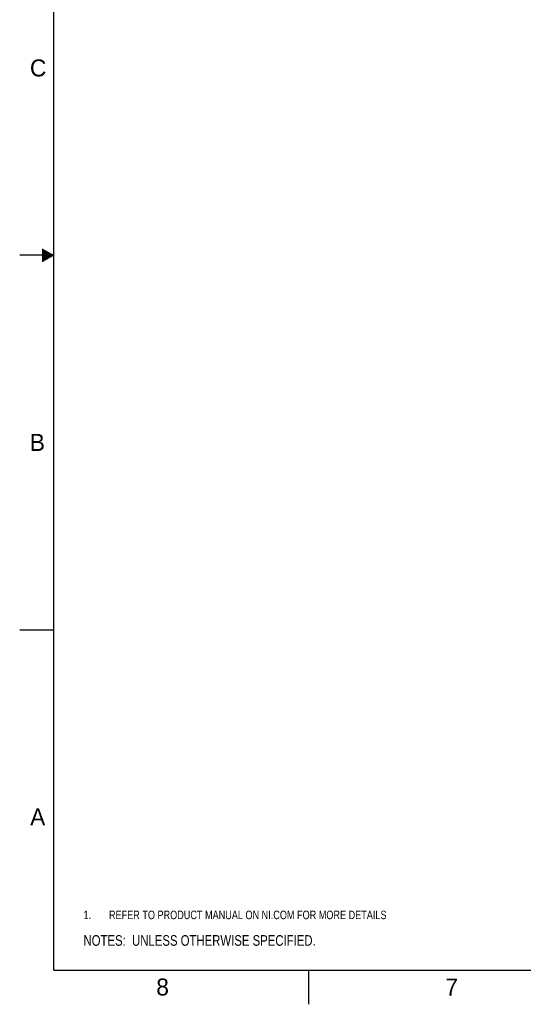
# Model space of a CAD drawing. Header units: inches. Extents: x 0 to 34, y 0 to 22.
# Tile 1 of 24: x 0 to 7.4, y 0 to 14.5. Entities that reach past the tile are written whole.
import ezdxf

# ---------------------------------------------------------------- set-up
doc = ezdxf.new("R2010")
doc.units = ezdxf.units.IN
doc.header["$LTSCALE"] = 1.87
doc.header["$MEASUREMENT"] = 0
doc.layers.get('0').update_dxf_attribs({"linetype": 'CONTINUOUS'})
doc.layers.add('DETAIL', color=7, linetype='CONTINUOUS')
doc.styles.get("Standard").update_dxf_attribs({"font": 'txt', "width": 0.8})
doc.styles.add('TEXTSTYLE_2', font='txt')

# ---------------------------------------------------------------- blocks, each defined once
blk = doc.blocks.new('CUSTOM_NOTE_BL0', base_point=(3.625, 1.312))
at = {"color": 2, "linetype": 'CONTINUOUS', "width": 0.8}
for s, p in [('1.', (0.938, 1.25)), ('REFER TO PRODUCT MANUAL ON NI.COM FOR MORE DETAILS', (1.312, 1.25))]:
    blk.add_text(s, height=0.125, dxfattribs=at).set_placement(p)
blk = doc.blocks.new('NOTES_HEADER_BL1', base_point=(3.1215, 0.9375))
at = {"layer": 'DETAIL', "color": 2, "linetype": 'CONTINUOUS', "width": 0.8}
blk.add_text('NOTES:  UNLESS OTHERWISE SPECIFIED.', height=0.156, dxfattribs=at).set_placement((0.9375, 0.8595))

msp = doc.modelspace()

# ---------------------------------------------------------------- linework, layer by layer
at = {"color": 2, "linetype": 'CONTINUOUS'}
for p, q in [((0.5, 11), (0, 11)), ((0.3303, 11.09), (0.3441, 11.09)), ((0.3303, 11.08), (0.3614, 11.08)), ((0.3303, 11.07), (0.3788, 11.07)), ((0.3303, 11.06), (0.3961, 11.06)), ((0.3303, 11.05), (0.4134, 11.05)), ((0.3303, 11.04), (0.4307, 11.04)), ((0.3303, 11.03), (0.448, 11.03)), ((0.3303, 11.02), (0.4654, 11.02)), ((0.3303, 11.01), (0.4827, 11.01)), ((0.3303, 10.99), (0.4827, 10.99)), ((0.3303, 10.98), (0.4654, 10.98)), ((0.3303, 10.97), (0.448, 10.97)), ((0.3303, 10.96), (0.4307, 10.96)), ((0.3303, 10.95), (0.4134, 10.95)), ((0.3303, 10.94), (0.3961, 10.94)), ((0.3303, 10.93), (0.3788, 10.93)), ((0.3303, 10.92), (0.3614, 10.92)), ((0.3303, 10.91), (0.3441, 10.91)), ((0, 5.5), (0.5, 5.5)), ((4.25, 0), (4.25, 0.5))]:
    msp.add_line(p, q, dxfattribs=at)
at = {"color": 7, "linetype": 'CONTINUOUS', "const_width": 0.02}
for points in [[(0.5, 21.5), (0.5, 0.5)], [(0.5, 0.5), (33.5, 0.5)]]:
    msp.add_lwpolyline(points, dxfattribs=at)

# ---------------------------------------------------------------- block references
at = {"color": 2, "linetype": 'CONTINUOUS'}
msp.add_blockref('CUSTOM_NOTE_BL0', (3.6251, 1.3124), dxfattribs=at)
at = {"layer": 'DETAIL', "color": 2, "linetype": 'CONTINUOUS'}
msp.add_blockref('NOTES_HEADER_BL1', (3.1215, 0.9375), dxfattribs=at)

# ---------------------------------------------------------------- texts
at = {"color": 2, "linetype": 'CONTINUOUS', "char_height": 0.25, "width": 0.25, "attachment_point": 1, "line_spacing_factor": 0.9, "style": 'TEXTSTYLE_2'}
for s, insert in [('C', (0.1508, 13.8746)), ('B', (0.1484, 8.3757)), ('A', (0.1541, 2.8761)), ('8', (2.0074, 0.3791)), ('7', (6.2553, 0.3787))]:
    msp.add_mtext(s, dxfattribs=dict(at, insert=insert))

doc.saveas('drawing.dxf')
